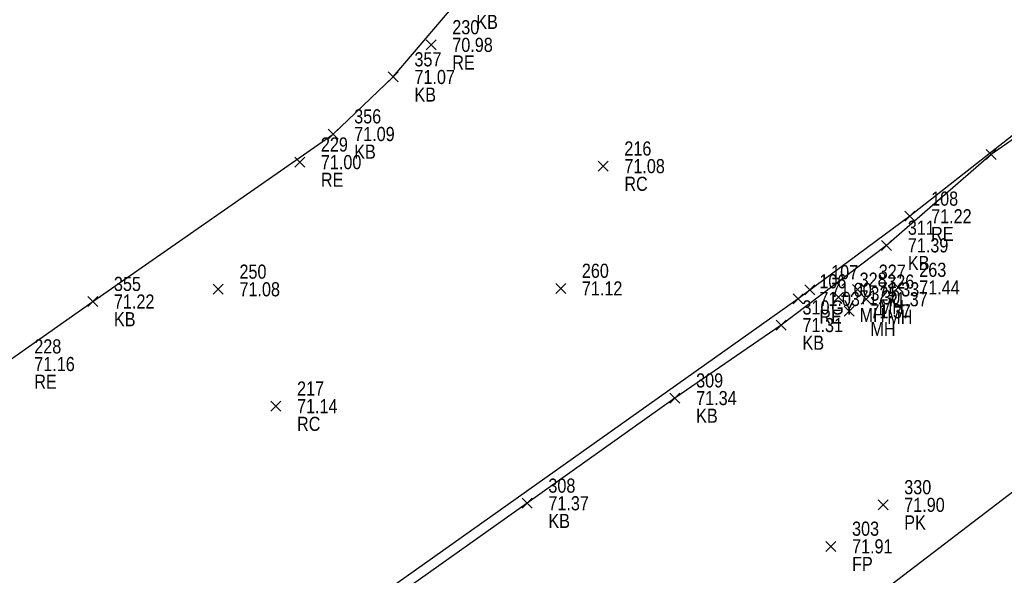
# Model space of a CAD drawing. Header units: feet. Extents: x 663429 to 663605, y 733160 to 733290.
# Tile 29 of 45: x 663527 to 663541, y 733221 to 733229. Entities that reach past the tile are written whole.
import ezdxf

# ---------------------------------------------------------------- set-up
doc = ezdxf.new("R2010")
doc.units = ezdxf.units.FT
doc.header["$MEASUREMENT"] = 0
doc.layers.get('0').update_dxf_attribs({"linetype": 'CONTINUOUS'})
for name, color, linetype in [('GULLY', 7, 'CONTINUOUS'), ('KERB', 7, 'CONTINUOUS'), ('MANHOLE', 7, 'CONTINUOUS'), ('PNTDESC', 3, 'CONTINUOUS'), ('PNTELEV', 5, 'CONTINUOUS'), ('PNTNO', 7, 'CONTINUOUS'), ('PNTS', 1, 'CONTINUOUS'), ('ROAD EDGE', 1, 'CONTINUOUS')]:
    doc.layers.add(name, color=color, linetype=linetype)
doc.styles.add('PTXT', font='ARIALN.TTF', dxfattribs={"width": 0.75})

# ---------------------------------------------------------------- blocks, each defined once
blk = doc.blocks.new('SPT10')
at = {"color": 0, "linetype": 'Continuous'}
for p, q in [((-0.354, -0.354), (0.354, 0.354)), ((0.354, -0.354), (-0.354, 0.354))]:
    blk.add_line(p, q, dxfattribs=at)
blk = doc.blocks.new('SRVPNO2')
at = {"layer": 'PNTDESC', "style": 'PTXT'}
blk.add_attdef('DESC2', (1.5, -1.75), '', height=1, dxfattribs=at)
at = {"layer": 'PNTNO', "style": 'PTXT'}
for tag in ['ELEV2', 'PT#']:
    blk.add_attdef(tag, (1.5, 0.75), '', height=1, dxfattribs=at)

msp = doc.modelspace()

# ---------------------------------------------------------------- linework, layer by layer
at = {"linetype": 'ByBlock'}
for points in [[(663595.333, 733266.443, 71.324), (663578.081, 733252.09, 71.62), (663573.641, 733248.493, 71.636), (663568.948, 733244.461, 71.547), (663564.495, 733241.015, 71.57), (663556.419, 733234.428, 71.933), (663552.066, 733230.916, 71.948), (663547.151, 733226.853, 71.926), (663542.895, 733223.289, 71.934), (663534.343, 733216.748, 72.23), (663529.952, 733213.282, 72.3), (663524.942, 733209.031, 72.237), (663520.673, 733205.554, 72.258), (663513.258, 733203.154, 72.534), (663507.803, 733202.218, 72.557), (663501.626, 733201.165, 72.587), (663496.074, 733200.201, 72.553)], [(663544.285, 733229.186, 71.592), (663542.287, 733227.757, 71.547), (663541.095, 733226.923, 71.492), (663539.613, 733225.637, 71.392), (663538.121, 733224.508, 71.311), (663536.615, 733223.474, 71.339), (663534.522, 733221.984, 71.371), (663532.46, 733220.524, 71.483), (663532.184, 733220.301, 71.505), (663531.621, 733219.992, 71.541), (663530.474, 733219.162, 71.576), (663528.167, 733217.549, 71.6), (663526.178, 733216.245, 71.607), (663524.513, 733215.3, 71.589), (663522.635, 733214.387, 71.632), (663520.694, 733213.656, 71.671), (663518.32, 733212.996, 71.641)], [(663518.351, 733219.096, 71.391), (663521.76, 733220.389, 71.417), (663524.802, 733222.328, 71.375), (663528.369, 733224.841, 71.221), (663531.772, 733227.214, 71.095), (663532.625, 733228.022, 71.067), (663533.501, 733229.052, 71.065)]]:
    msp.add_polyline3d(points, dxfattribs=at)
at = {"color": 1, "linetype": 'ByBlock'}
msp.add_polyline3d([(663564.632, 733245.244, 71.335), (663561.469, 733242.626, 71.391), (663558.929, 733240.626, 71.382), (663555.023, 733237.478, 71.501), (663551.955, 733235.209, 71.417), (663549.132, 733233.014, 71.481), (663544.91, 733229.664, 71.523), (663542.532, 733228.085, 71.371), (663539.943, 733226.049, 71.22), (663538.36, 733224.878, 71.031), (663532.143, 733220.47, 71.314), (663530.412, 733219.268, 71.356), (663527.943, 733217.446, 71.44), (663525.247, 733215.724, 71.381), (663522.246, 733214.323, 71.439), (663519.94, 733213.49, 71.441), (663516.997, 733212.866, 71.442)], dxfattribs=at)
at = {"layer": 'GULLY'}
msp.add_point((663538.527, 733225.007, 71.003), dxfattribs=at)
at = {"layer": 'KERB'}
for p in [(663532.625, 733228.022, 71.067), (663531.772, 733227.214, 71.095), (663541.095, 733226.923, 71.492), (663539.613, 733225.637, 71.392), (663528.369, 733224.841, 71.221), (663538.121, 733224.508, 71.311), (663536.615, 733223.474, 71.339), (663534.522, 733221.984, 71.371)]:
    msp.add_point(p, dxfattribs=at)
at = {"layer": 'MANHOLE'}
for p in [(663539.201, 733225.014, 71.33), (663538.93, 733224.901, 71.296), (663539.321, 733224.874, 71.366), (663539.083, 733224.703, 71.366)]:
    msp.add_point(p, dxfattribs=at)
at = {"layer": 'PNTS'}
for p in [(663535.598, 733226.759, 71.076), (663530.147, 733225.015, 71.08), (663534.996, 733225.027, 71.12), (663539.775, 733225.041, 71.438), (663530.962, 733223.359, 71.14), (663539.562, 733221.962, 71.899), (663538.823, 733221.374, 71.914)]:
    msp.add_point(p, dxfattribs=at)
at = {"layer": 'ROAD EDGE'}
for p in [(663533.161, 733228.477, 70.984), (663531.3, 733226.816, 70.998), (663539.943, 733226.049, 71.22), (663538.36, 733224.878, 71.031)]:
    msp.add_point(p, dxfattribs=at)

# ---------------------------------------------------------------- block references
at = {"layer": 'GULLY'}
ref = msp.add_blockref('SRVPNO2', (663538.527, 733225.007, 71.003), dxfattribs=dict(at, xscale=0.2, yscale=0.2, zscale=0.2))
ref.add_attrib('PT#', '107', (663538.827, 733225.157, 71.003), dxfattribs={"layer": 'PNTNO', "height": 0.2, "style": 'PTXT'})
ref.add_attrib('ELEV2', '71.00', (663538.827, 733224.907, 71.003), dxfattribs={"layer": 'PNTELEV', "height": 0.2, "style": 'PTXT'})
ref.add_attrib('DESC2', 'GY', (663538.827, 733224.657, 71.003), dxfattribs={"layer": 'PNTDESC', "height": 0.2, "style": 'PTXT'})
at = {"layer": 'GULLY', "xscale": 0.2, "yscale": 0.2, "zscale": 0.2}
msp.add_blockref('SPT10', (663538.527, 733225.007, 71.003), dxfattribs=at)
at = {"layer": 'KERB'}
ref = msp.add_blockref('SRVPNO2', (663533.501, 733229.052, 71.065), dxfattribs=dict(at, xscale=0.2, yscale=0.2, zscale=0.2))
ref.add_attrib('PT#', '358', (663533.801, 733229.202, 71.065), dxfattribs={"layer": 'PNTNO', "height": 0.2, "style": 'PTXT'})
ref.add_attrib('ELEV2', '71.06', (663533.801, 733228.952, 71.065), dxfattribs={"layer": 'PNTELEV', "height": 0.2, "style": 'PTXT'})
ref.add_attrib('DESC2', 'KB', (663533.801, 733228.702, 71.065), dxfattribs={"layer": 'PNTDESC', "height": 0.2, "style": 'PTXT'})
ref = msp.add_blockref('SRVPNO2', (663532.625, 733228.022, 71.067), dxfattribs=dict(at, xscale=0.2, yscale=0.2, zscale=0.2))
ref.add_attrib('PT#', '357', (663532.925, 733228.172, 71.067), dxfattribs={"layer": 'PNTNO', "height": 0.2, "style": 'PTXT'})
ref.add_attrib('ELEV2', '71.07', (663532.925, 733227.922, 71.067), dxfattribs={"layer": 'PNTELEV', "height": 0.2, "style": 'PTXT'})
ref.add_attrib('DESC2', 'KB', (663532.925, 733227.672, 71.067), dxfattribs={"layer": 'PNTDESC', "height": 0.2, "style": 'PTXT'})
at = {"layer": 'KERB', "xscale": 0.2, "yscale": 0.2, "zscale": 0.2}
for p in [(663532.625, 733228.022, 71.067), (663531.772, 733227.214, 71.095), (663541.095, 733226.923, 71.492), (663539.613, 733225.637, 71.392), (663528.369, 733224.841, 71.221), (663538.121, 733224.508, 71.311), (663536.615, 733223.474, 71.339), (663534.522, 733221.984, 71.371)]:
    msp.add_blockref('SPT10', p, dxfattribs=at)
at = {"layer": 'KERB'}
ref = msp.add_blockref('SRVPNO2', (663531.772, 733227.214, 71.095), dxfattribs=dict(at, xscale=0.2, yscale=0.2, zscale=0.2))
ref.add_attrib('PT#', '356', (663532.072, 733227.364, 71.095), dxfattribs={"layer": 'PNTNO', "height": 0.2, "style": 'PTXT'})
ref.add_attrib('ELEV2', '71.09', (663532.072, 733227.114, 71.095), dxfattribs={"layer": 'PNTELEV', "height": 0.2, "style": 'PTXT'})
ref.add_attrib('DESC2', 'KB', (663532.072, 733226.864, 71.095), dxfattribs={"layer": 'PNTDESC', "height": 0.2, "style": 'PTXT'})
ref = msp.add_blockref('SRVPNO2', (663539.613, 733225.637, 71.392), dxfattribs=dict(at, xscale=0.2, yscale=0.2, zscale=0.2))
ref.add_attrib('PT#', '311', (663539.913, 733225.787, 57.114), dxfattribs={"layer": 'PNTNO', "height": 0.2, "style": 'PTXT'})
ref.add_attrib('ELEV2', '71.39', (663539.913, 733225.537, 57.114), dxfattribs={"layer": 'PNTELEV', "height": 0.2, "style": 'PTXT'})
ref.add_attrib('DESC2', 'KB', (663539.913, 733225.287, 57.114), dxfattribs={"layer": 'PNTDESC', "height": 0.2, "style": 'PTXT'})
ref = msp.add_blockref('SRVPNO2', (663528.369, 733224.841, 71.221), dxfattribs=dict(at, xscale=0.2, yscale=0.2, zscale=0.2))
ref.add_attrib('PT#', '355', (663528.669, 733224.991, 71.221), dxfattribs={"layer": 'PNTNO', "height": 0.2, "style": 'PTXT'})
ref.add_attrib('ELEV2', '71.22', (663528.669, 733224.741, 71.221), dxfattribs={"layer": 'PNTELEV', "height": 0.2, "style": 'PTXT'})
ref.add_attrib('DESC2', 'KB', (663528.669, 733224.491, 71.221), dxfattribs={"layer": 'PNTDESC', "height": 0.2, "style": 'PTXT'})
ref = msp.add_blockref('SRVPNO2', (663538.121, 733224.508, 71.311), dxfattribs=dict(at, xscale=0.2, yscale=0.2, zscale=0.2))
ref.add_attrib('PT#', '310', (663538.421, 733224.658, 57.049), dxfattribs={"layer": 'PNTNO', "height": 0.2, "style": 'PTXT'})
ref.add_attrib('ELEV2', '71.31', (663538.421, 733224.408, 57.049), dxfattribs={"layer": 'PNTELEV', "height": 0.2, "style": 'PTXT'})
ref.add_attrib('DESC2', 'KB', (663538.421, 733224.158, 57.049), dxfattribs={"layer": 'PNTDESC', "height": 0.2, "style": 'PTXT'})
ref = msp.add_blockref('SRVPNO2', (663536.615, 733223.474, 71.339), dxfattribs=dict(at, xscale=0.2, yscale=0.2, zscale=0.2))
ref.add_attrib('PT#', '309', (663536.915, 733223.624, 57.071), dxfattribs={"layer": 'PNTNO', "height": 0.2, "style": 'PTXT'})
ref.add_attrib('ELEV2', '71.34', (663536.915, 733223.374, 57.071), dxfattribs={"layer": 'PNTELEV', "height": 0.2, "style": 'PTXT'})
ref.add_attrib('DESC2', 'KB', (663536.915, 733223.124, 57.071), dxfattribs={"layer": 'PNTDESC', "height": 0.2, "style": 'PTXT'})
ref = msp.add_blockref('SRVPNO2', (663534.522, 733221.984, 71.371), dxfattribs=dict(at, xscale=0.2, yscale=0.2, zscale=0.2))
ref.add_attrib('PT#', '308', (663534.822, 733222.134, 57.097), dxfattribs={"layer": 'PNTNO', "height": 0.2, "style": 'PTXT'})
ref.add_attrib('ELEV2', '71.37', (663534.822, 733221.884, 57.097), dxfattribs={"layer": 'PNTELEV', "height": 0.2, "style": 'PTXT'})
ref.add_attrib('DESC2', 'KB', (663534.822, 733221.634, 57.097), dxfattribs={"layer": 'PNTDESC', "height": 0.2, "style": 'PTXT'})
at = {"layer": 'MANHOLE'}
ref = msp.add_blockref('SRVPNO2', (663539.201, 733225.014, 71.33), dxfattribs=dict(at, xscale=0.2, yscale=0.2, zscale=0.2))
ref.add_attrib('PT#', '327', (663539.501, 733225.164, 57.064), dxfattribs={"layer": 'PNTNO', "height": 0.2, "style": 'PTXT'})
ref.add_attrib('ELEV2', '71.33', (663539.501, 733224.914, 57.064), dxfattribs={"layer": 'PNTELEV', "height": 0.2, "style": 'PTXT'})
ref.add_attrib('DESC2', 'MH', (663539.501, 733224.664, 57.064), dxfattribs={"layer": 'PNTDESC', "height": 0.2, "style": 'PTXT'})
ref = msp.add_blockref('SRVPNO2', (663538.93, 733224.901, 71.296), dxfattribs=dict(at, xscale=0.2, yscale=0.2, zscale=0.2))
ref.add_attrib('PT#', '328', (663539.23, 733225.051, 57.037), dxfattribs={"layer": 'PNTNO', "height": 0.2, "style": 'PTXT'})
ref.add_attrib('ELEV2', '71.30', (663539.23, 733224.801, 57.037), dxfattribs={"layer": 'PNTELEV', "height": 0.2, "style": 'PTXT'})
ref.add_attrib('DESC2', 'MH', (663539.23, 733224.551, 57.037), dxfattribs={"layer": 'PNTDESC', "height": 0.2, "style": 'PTXT'})
ref = msp.add_blockref('SRVPNO2', (663539.321, 733224.874, 71.366), dxfattribs=dict(at, xscale=0.2, yscale=0.2, zscale=0.2))
ref.add_attrib('PT#', '326', (663539.621, 733225.024, 57.093), dxfattribs={"layer": 'PNTNO', "height": 0.2, "style": 'PTXT'})
ref.add_attrib('ELEV2', '71.37', (663539.621, 733224.774, 57.093), dxfattribs={"layer": 'PNTELEV', "height": 0.2, "style": 'PTXT'})
ref.add_attrib('DESC2', 'MH', (663539.621, 733224.524, 57.093), dxfattribs={"layer": 'PNTDESC', "height": 0.2, "style": 'PTXT'})
at = {"layer": 'MANHOLE', "xscale": 0.2, "yscale": 0.2, "zscale": 0.2}
for p in [(663539.201, 733225.014, 71.33), (663538.93, 733224.901, 71.296), (663539.321, 733224.874, 71.366), (663539.083, 733224.703, 71.366)]:
    msp.add_blockref('SPT10', p, dxfattribs=at)
at = {"layer": 'MANHOLE'}
ref = msp.add_blockref('SRVPNO2', (663539.083, 733224.703, 71.366), dxfattribs=dict(at, xscale=0.2, yscale=0.2, zscale=0.2))
ref.add_attrib('PT#', '325', (663539.383, 733224.853, 57.092), dxfattribs={"layer": 'PNTNO', "height": 0.2, "style": 'PTXT'})
ref.add_attrib('ELEV2', '71.37', (663539.383, 733224.603, 57.092), dxfattribs={"layer": 'PNTELEV', "height": 0.2, "style": 'PTXT'})
ref.add_attrib('DESC2', 'MH', (663539.383, 733224.353, 57.092), dxfattribs={"layer": 'PNTDESC', "height": 0.2, "style": 'PTXT'})
at = {"layer": 'PNTS'}
ref = msp.add_blockref('SRVPNO2', (663535.598, 733226.759, 71.076), dxfattribs=dict(at, xscale=0.2, yscale=0.2, zscale=0.2))
ref.add_attrib('PT#', '216', (663535.898, 733226.909, 71.076), dxfattribs={"layer": 'PNTNO', "height": 0.2, "style": 'PTXT'})
ref.add_attrib('ELEV2', '71.08', (663535.898, 733226.659, 71.076), dxfattribs={"layer": 'PNTELEV', "height": 0.2, "style": 'PTXT'})
ref.add_attrib('DESC2', 'RC', (663535.898, 733226.409, 71.076), dxfattribs={"layer": 'PNTDESC', "height": 0.2, "style": 'PTXT'})
at = {"layer": 'PNTS', "xscale": 0.2, "yscale": 0.2, "zscale": 0.2}
for p in [(663535.598, 733226.759, 71.076), (663530.147, 733225.015, 71.08), (663534.996, 733225.027, 71.12), (663539.775, 733225.041, 71.438), (663530.962, 733223.359, 71.14), (663539.562, 733221.962, 71.899), (663538.823, 733221.374, 71.914)]:
    msp.add_blockref('SPT10', p, dxfattribs=at)
at = {"layer": 'PNTS'}
ref = msp.add_blockref('SRVPNO2', (663530.147, 733225.015, 71.08), dxfattribs=dict(at, xscale=0.2, yscale=0.2, zscale=0.2))
ref.add_attrib('PT#', '250', (663530.447, 733225.165, 56.864), dxfattribs={"layer": 'PNTNO', "height": 0.2, "style": 'PTXT'})
ref.add_attrib('ELEV2', '71.08', (663530.447, 733224.915, 56.864), dxfattribs={"layer": 'PNTELEV', "height": 0.2, "style": 'PTXT'})
ref = msp.add_blockref('SRVPNO2', (663534.996, 733225.027, 71.12), dxfattribs=dict(at, xscale=0.2, yscale=0.2, zscale=0.2))
ref.add_attrib('PT#', '260', (663535.296, 733225.177, 56.896), dxfattribs={"layer": 'PNTNO', "height": 0.2, "style": 'PTXT'})
ref.add_attrib('ELEV2', '71.12', (663535.296, 733224.927, 56.896), dxfattribs={"layer": 'PNTELEV', "height": 0.2, "style": 'PTXT'})
ref = msp.add_blockref('SRVPNO2', (663539.775, 733225.041, 71.438), dxfattribs=dict(at, xscale=0.2, yscale=0.2, zscale=0.2))
ref.add_attrib('PT#', '263', (663540.075, 733225.191, 57.15), dxfattribs={"layer": 'PNTNO', "height": 0.2, "style": 'PTXT'})
ref.add_attrib('ELEV2', '71.44', (663540.075, 733224.941, 57.15), dxfattribs={"layer": 'PNTELEV', "height": 0.2, "style": 'PTXT'})
ref = msp.add_blockref('SRVPNO2', (663530.962, 733223.359, 71.14), dxfattribs=dict(at, xscale=0.2, yscale=0.2, zscale=0.2))
ref.add_attrib('PT#', '217', (663531.262, 733223.509, 71.14), dxfattribs={"layer": 'PNTNO', "height": 0.2, "style": 'PTXT'})
ref.add_attrib('ELEV2', '71.14', (663531.262, 733223.259, 71.14), dxfattribs={"layer": 'PNTELEV', "height": 0.2, "style": 'PTXT'})
ref.add_attrib('DESC2', 'RC', (663531.262, 733223.009, 71.14), dxfattribs={"layer": 'PNTDESC', "height": 0.2, "style": 'PTXT'})
ref = msp.add_blockref('SRVPNO2', (663539.562, 733221.962, 71.899), dxfattribs=dict(at, xscale=0.2, yscale=0.2, zscale=0.2))
ref.add_attrib('PT#', '330', (663539.862, 733222.112, 57.519), dxfattribs={"layer": 'PNTNO', "height": 0.2, "style": 'PTXT'})
ref.add_attrib('ELEV2', '71.90', (663539.862, 733221.862, 57.519), dxfattribs={"layer": 'PNTELEV', "height": 0.2, "style": 'PTXT'})
ref.add_attrib('DESC2', 'PK', (663539.862, 733221.612, 57.519), dxfattribs={"layer": 'PNTDESC', "height": 0.2, "style": 'PTXT'})
ref = msp.add_blockref('SRVPNO2', (663538.823, 733221.374, 71.914), dxfattribs=dict(at, xscale=0.2, yscale=0.2, zscale=0.2))
ref.add_attrib('PT#', '303', (663539.123, 733221.524, 57.531), dxfattribs={"layer": 'PNTNO', "height": 0.2, "style": 'PTXT'})
ref.add_attrib('ELEV2', '71.91', (663539.123, 733221.274, 57.531), dxfattribs={"layer": 'PNTELEV', "height": 0.2, "style": 'PTXT'})
ref.add_attrib('DESC2', 'FP', (663539.123, 733221.024, 57.531), dxfattribs={"layer": 'PNTDESC', "height": 0.2, "style": 'PTXT'})
at = {"layer": 'ROAD EDGE'}
ref = msp.add_blockref('SRVPNO2', (663533.161, 733228.477, 70.984), dxfattribs=dict(at, xscale=0.2, yscale=0.2, zscale=0.2))
ref.add_attrib('PT#', '230', (663533.461, 733228.627, 70.984), dxfattribs={"layer": 'PNTNO', "height": 0.2, "style": 'PTXT'})
ref.add_attrib('ELEV2', '70.98', (663533.461, 733228.377, 70.984), dxfattribs={"layer": 'PNTELEV', "height": 0.2, "style": 'PTXT'})
ref.add_attrib('DESC2', 'RE', (663533.461, 733228.127, 70.984), dxfattribs={"layer": 'PNTDESC', "height": 0.2, "style": 'PTXT'})
at = {"layer": 'ROAD EDGE', "xscale": 0.2, "yscale": 0.2, "zscale": 0.2}
for p in [(663533.161, 733228.477, 70.984), (663531.3, 733226.816, 70.998), (663539.943, 733226.049, 71.22), (663538.36, 733224.878, 71.031)]:
    msp.add_blockref('SPT10', p, dxfattribs=at)
at = {"layer": 'ROAD EDGE'}
ref = msp.add_blockref('SRVPNO2', (663531.3, 733226.816, 70.998), dxfattribs=dict(at, xscale=0.2, yscale=0.2, zscale=0.2))
ref.add_attrib('PT#', '229', (663531.6, 733226.966, 70.998), dxfattribs={"layer": 'PNTNO', "height": 0.2, "style": 'PTXT'})
ref.add_attrib('ELEV2', '71.00', (663531.6, 733226.716, 70.998), dxfattribs={"layer": 'PNTELEV', "height": 0.2, "style": 'PTXT'})
ref.add_attrib('DESC2', 'RE', (663531.6, 733226.466, 70.998), dxfattribs={"layer": 'PNTDESC', "height": 0.2, "style": 'PTXT'})
ref = msp.add_blockref('SRVPNO2', (663539.943, 733226.049, 71.22), dxfattribs=dict(at, xscale=0.2, yscale=0.2, zscale=0.2))
ref.add_attrib('PT#', '108', (663540.243, 733226.199, 71.22), dxfattribs={"layer": 'PNTNO', "height": 0.2, "style": 'PTXT'})
ref.add_attrib('ELEV2', '71.22', (663540.243, 733225.949, 71.22), dxfattribs={"layer": 'PNTELEV', "height": 0.2, "style": 'PTXT'})
ref.add_attrib('DESC2', 'RE', (663540.243, 733225.699, 71.22), dxfattribs={"layer": 'PNTDESC', "height": 0.2, "style": 'PTXT'})
ref = msp.add_blockref('SRVPNO2', (663538.36, 733224.878, 71.031), dxfattribs=dict(at, xscale=0.2, yscale=0.2, zscale=0.2))
ref.add_attrib('PT#', '106', (663538.66, 733225.028, 71.031), dxfattribs={"layer": 'PNTNO', "height": 0.2, "style": 'PTXT'})
ref.add_attrib('ELEV2', '71.03', (663538.66, 733224.778, 71.031), dxfattribs={"layer": 'PNTELEV', "height": 0.2, "style": 'PTXT'})
ref.add_attrib('DESC2', 'RE', (663538.66, 733224.528, 71.031), dxfattribs={"layer": 'PNTDESC', "height": 0.2, "style": 'PTXT'})
ref = msp.add_blockref('SRVPNO2', (663527.241, 733223.956, 71.157), dxfattribs=dict(at, xscale=0.2, yscale=0.2, zscale=0.2))
ref.add_attrib('PT#', '228', (663527.541, 733224.106, 71.157), dxfattribs={"layer": 'PNTNO', "height": 0.2, "style": 'PTXT'})
ref.add_attrib('ELEV2', '71.16', (663527.541, 733223.856, 71.157), dxfattribs={"layer": 'PNTELEV', "height": 0.2, "style": 'PTXT'})
ref.add_attrib('DESC2', 'RE', (663527.541, 733223.606, 71.157), dxfattribs={"layer": 'PNTDESC', "height": 0.2, "style": 'PTXT'})

doc.saveas('drawing.dxf')
